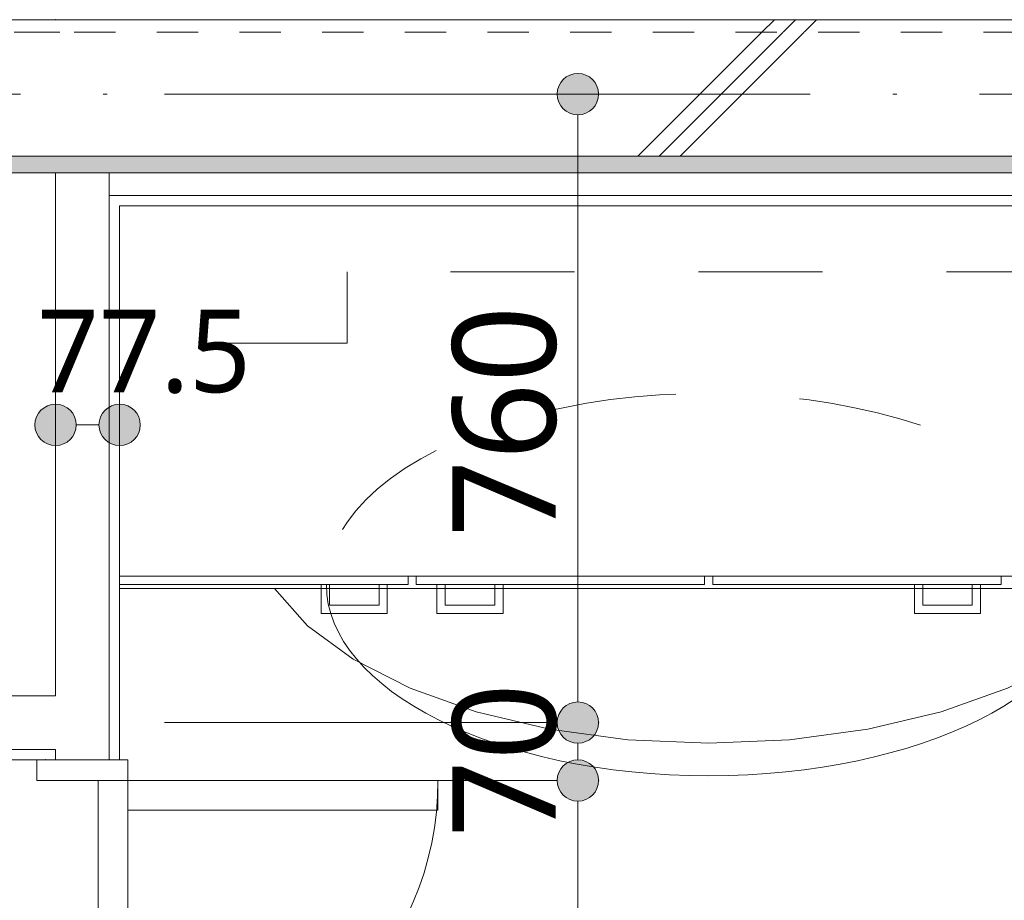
# Model space of a CAD drawing. Header units: millimetres. Extents: x 0 to 841, y 0 to 1188.
# Tile 93 of 98: x 664 to 688, y 1075 to 1097. Entities that reach past the tile are written whole.
import ezdxf
from ezdxf.xclip import XClip

# ---------------------------------------------------------------- set-up
doc = ezdxf.new("R2010")
doc.units = ezdxf.units.MM
doc.header["$MEASUREMENT"] = 0
doc.header["$XCLIPFRAME"] = 0
for name, pattern in [('Wipeout_Contour', [1000, 0, -1000]), ('破線', [6, 3, -3]), ('通り芯', [19, 15, -2, 0, -2]), ('ＪＷ点線１', [2, 1, -1])]:
    doc.linetypes.add(name, pattern=pattern)
for name, color, linetype, lineweight in [('Archicadドア_ペン_番号__23', 7, 'Continuous', 15), ('オブジェクト_ペン_番号__4', 7, 'Continuous', 5), ('壁-躯体_ペン_番号__141', 7, 'Continuous', 15), ('壁-間仕切り_ペン_番号__141', 7, 'Continuous', 15), ('室名.★_ペン_番号__46', 7, 'Continuous', 13), ('寸法_ペン_番号__45', 7, 'Continuous', 13), ('寸法_ペン_番号__46', 7, 'Continuous', 13), ('通り芯_ペン_番号__139', 8, 'Continuous', 5)]:
    doc.layers.add(name, color=color, linetype=linetype, lineweight=lineweight)
for name, color, linetype, lineweight, true_color in [('Archicadドア_ペン_番号__63', 251, 'Continuous', 5, 0x6a6a6a), ('壁-躯体_ペン_番号__161', 251, 'Continuous', 5, 0x6a6a6a), ('壁-躯体_ペン_番号__169', 253, 'Continuous', 5, 0xaaaaaa), ('壁-躯体_ペン_番号__174', 253, 'Continuous', 5, 0xaaaaaa), ('壁-間仕切り_ペン_番号__161', 251, 'Continuous', 5, 0x6a6a6a), ('寸法_ペン_番号__85', 251, 'Continuous', 5, 0x6a6a6a), ('床_ペン_番号__89', 251, 'Continuous', 5, 0x6a6a6a)]:
    doc.layers.add(name, color=color, linetype=linetype, lineweight=lineweight, true_color=true_color)
for name, color, linetype in [('EV.★', 7, 'Continuous'), ('壁-躯体', 7, 'Continuous'), ('壁-間仕切り', 7, 'Continuous'), ('寸法', 7, 'Continuous'), ('床', 7, 'Continuous')]:
    doc.layers.add(name, color=color, linetype=linetype)
doc.styles.add('GENERATED_STYLE_1', font='meiryo.ttc')
pattern_1 = [(45, (488.263, 926.959), (-12.7279, 12.7279), []), (45, (488.008, 927.213), (-12.7279, 12.7279), []), (45, (487.753, 927.468), (-12.7279, 12.7279), [])]

# ---------------------------------------------------------------- blocks, each defined once
blk = doc.blocks.new('*X13')
at = {"layer": '壁-躯体_ペン_番号__174', "linetype": 'Continuous', "lineweight": 5, "true_color": 0xaaaaaa}
blk.add_hatch(color=253, dxfattribs=at).paths.add_polyline_path([(666.387, 1093.059), (712.563, 1093.059), (712.563, 1093.459), (666.249, 1093.459)])
blk = doc.blocks.new('*X67')
at = {"layer": '壁-躯体_ペン_番号__174', "linetype": 'Continuous', "lineweight": 5, "true_color": 0xaaaaaa}
blk.add_hatch(color=253, dxfattribs=at).paths.add_polyline_path([(665.113, 1093.459), (665.113, 1093.059), (666.387, 1093.059), (666.249, 1093.459)])
blk = doc.blocks.new('*X69')
at = {"layer": '壁-躯体_ペン_番号__174', "linetype": 'Continuous', "lineweight": 5, "true_color": 0xaaaaaa}
blk.add_hatch(color=253, dxfattribs=at).paths.add_polyline_path([(656.613, 1093.059), (665.113, 1093.059), (665.113, 1093.459), (656.613, 1093.459)])
blk = doc.blocks.new('図面_6_6', base_point=(598.263, 1001.922))
at = {"color": 254, "linetype": 'Wipeout_Contour', "lineweight": 0, "ltscale": 5180.6948}
blk.add_wipeout([(712.563, 1096.759), (665.113, 1096.759), (665.216, 1096.459), (712.563, 1096.459)], dxfattribs=at).dxf.layer = '壁-躯体'
at = {"color": 254, "linetype": 'Wipeout_Contour', "lineweight": 0, "ltscale": 22881.22973}
blk.add_wipeout([(488.263, 926.959), (582.263, 926.959), (724.263, 926.959), (724.263, 969.859), (709.263, 969.859), (709.263, 976.959), (724.263, 976.959), (724.263, 1021.959), (686.663, 1021.959), (686.663, 1062.859), (655.963, 1062.859), (655.963, 1094.959), (636.763, 1094.959), (636.763, 1078.959), (614.963, 1078.959), (614.963, 1061.059), (582.263, 1061.059), (582.263, 991.959), (488.263, 991.959)], dxfattribs=at).dxf.layer = '床'
at = {"layer": '壁-躯体_ペン_番号__169', "linetype": 'Continuous', "lineweight": 5, "true_color": 0xaaaaaa}
h = blk.add_hatch(dxfattribs=at)
h.set_pattern_fill('コンクリート_構造2_0006', color=253, style=0, pattern_type=2)
h.set_pattern_definition(pattern_1)
h.paths.add_polyline_path([(712.563, 1096.759), (665.113, 1096.759), (665.216, 1096.459), (712.563, 1096.459)])
at = {"layer": '壁-躯体_ペン_番号__141', "color": 7, "linetype": 'Continuous', "lineweight": 15, "flags": 128}
blk.add_lwpolyline([(712.563, 1096.759), (665.113, 1096.759)], dxfattribs=at)
at = {"layer": '壁-間仕切り_ペン_番号__141', "color": 7, "linetype": 'Continuous', "lineweight": 15}
blk.add_point((665.113, 1096.759), dxfattribs=at)
at = {"color": 254, "linetype": 'Wipeout_Contour', "lineweight": 0, "ltscale": 8914.238134}
blk.add_wipeout([(655.963, 1078.959), (655.963, 1062.859), (665.763, 1062.859), (724.263, 1062.859), (724.263, 1094.959), (665.763, 1094.959), (665.763, 1078.959)], dxfattribs=at).dxf.layer = '床'
at = {"layer": '寸法', "linetype": 'Continuous', "lineweight": 0, "true_color": 0x000000}
for points in [[(677.247, 1079.759), (677.285, 1079.567), (677.394, 1079.405), (677.556, 1079.297), (677.747, 1079.259), (677.939, 1079.297), (678.101, 1079.405), (678.209, 1079.567), (678.247, 1079.759), (678.209, 1079.95), (678.101, 1080.112), (677.939, 1080.221), (677.747, 1080.259), (677.556, 1080.221), (677.394, 1080.112), (677.285, 1079.95)], [(677.247, 1078.359), (677.285, 1078.167), (677.394, 1078.005), (677.556, 1077.897), (677.747, 1077.859), (677.939, 1077.897), (678.101, 1078.005), (678.209, 1078.167), (678.247, 1078.359), (678.209, 1078.55), (678.101, 1078.712), (677.939, 1078.821), (677.747, 1078.859), (677.556, 1078.821), (677.394, 1078.712), (677.285, 1078.55)]]:
    blk.add_hatch(color=18, dxfattribs=at).paths.add_polyline_path(points)
at = {"layer": 'Archicadドア_ペン_番号__23', "color": 7, "linetype": 'Continuous', "lineweight": 15}
for p, q in [((666.863, 1078.859), (666.863, 1078.359)), ((666.863, 1078.359), (664.663, 1078.359)), ((666.143, 1078.359), (666.143, 1070.859)), ((666.863, 1078.359), (666.143, 1078.359)), ((666.863, 1070.859), (666.863, 1078.359))]:
    blk.add_line(p, q, dxfattribs=at)
at = {"layer": 'Archicadドア_ペン_番号__63', "color": 251, "linetype": 'Continuous', "lineweight": 5, "true_color": 0x6a6a6a}
for p, q in [((666.863, 1077.639), (666.863, 1078.359)), ((666.863, 1078.359), (674.363, 1078.359)), ((674.363, 1078.359), (674.363, 1077.639)), ((674.363, 1077.639), (666.863, 1077.639))]:
    blk.add_line(p, q, dxfattribs=at)
blk.add_arc((666.863, 1078.359), 7.5, 270, 0, dxfattribs=at)
at = {"layer": 'オブジェクト_ペン_番号__4', "color": 7, "linetype": '破線', "lineweight": 5}
for p, q in [((689.663, 1090.659), (672.163, 1090.659)), ((672.163, 1090.659), (672.163, 1088.939))]:
    blk.add_line(p, q, dxfattribs=at)
at = {"layer": 'オブジェクト_ペン_番号__4', "color": 7, "linetype": 'Continuous', "lineweight": 5}
for p, q in [((673.638, 1083.099), (673.638, 1083.299)), ((680.813, 1083.299), (673.838, 1083.299)), ((673.838, 1083.299), (673.838, 1083.099)), ((680.813, 1083.099), (680.813, 1083.299)), ((687.988, 1083.299), (681.013, 1083.299)), ((681.013, 1083.299), (681.013, 1083.099)), ((687.988, 1083.099), (687.988, 1083.299)), ((671.538, 1082.399), (671.538, 1083.099)), ((671.538, 1083.099), (671.738, 1083.099)), ((671.738, 1083.099), (671.738, 1082.599)), ((672.938, 1082.599), (672.938, 1083.099)), ((673.138, 1083.099), (673.138, 1082.399)), ((673.838, 1083.099), (680.813, 1083.099)), ((674.338, 1082.399), (674.338, 1083.099)), ((674.338, 1083.099), (674.538, 1083.099)), ((674.538, 1083.099), (674.538, 1082.599)), ((675.738, 1082.599), (675.738, 1083.099)), ((675.938, 1083.099), (675.938, 1082.399)), ((681.013, 1083.099), (687.988, 1083.099)), ((685.888, 1082.399), (685.888, 1083.099)), ((685.888, 1083.099), (686.088, 1083.099)), ((686.088, 1083.099), (686.088, 1082.599)), ((687.288, 1082.599), (687.288, 1083.099)), ((687.488, 1083.099), (687.488, 1082.399)), ((671.738, 1082.599), (672.938, 1082.599)), ((674.538, 1082.599), (675.738, 1082.599)), ((686.088, 1082.599), (687.288, 1082.599)), ((673.138, 1082.399), (671.538, 1082.399)), ((675.938, 1082.399), (674.338, 1082.399)), ((687.488, 1082.399), (685.888, 1082.399))]:
    blk.add_line(p, q, dxfattribs=at)
at = {"layer": 'オブジェクト_ペン_番号__4', "color": 7, "linetype": 'Continuous', "lineweight": 5, "flags": 128}
blk.add_lwpolyline([(691.42, 1082.999), (670.405, 1082.999), (671.209, 1082.103), (672.315, 1081.292), (673.689, 1080.591), (675.288, 1080.022), (677.063, 1079.603), (678.957, 1079.345), (680.913, 1079.259), (682.868, 1079.345), (684.762, 1079.603), (686.537, 1080.022), (688.136, 1080.591), (689.51, 1081.292), (690.616, 1082.103)], close=True, dxfattribs=at)
at = {"layer": 'オブジェクト_ペン_番号__4', "color": 7, "linetype": '破線', "lineweight": 5}
blk.add_ellipse((680.913, 1083.099), major_axis=(9.25, 0), ratio=0.5, start_param=0, end_param=3.141593, dxfattribs=at)
at = {"layer": 'オブジェクト_ペン_番号__4', "color": 7, "linetype": 'Continuous', "lineweight": 5}
blk.add_ellipse((680.913, 1083.099), major_axis=(9.25, 0), ratio=0.5, start_param=3.141593, end_param=6.283185, dxfattribs=at)
at = {"layer": '寸法_ペン_番号__45', "color": 7, "linetype": 'Continuous', "lineweight": 13}
for centre in [(677.747, 1079.759), (677.747, 1078.359)]:
    blk.add_circle(centre, 0.5, dxfattribs=at)
at = {"layer": '寸法_ペン_番号__85', "color": 251, "linetype": 'Continuous', "lineweight": 5, "true_color": 0x6a6a6a}
for p, q in [((677.247, 1079.759), (667.747, 1079.759)), ((677.747, 1078.859), (677.747, 1079.259)), ((677.247, 1078.359), (667.747, 1078.359)), ((677.747, 1063.859), (677.747, 1077.859))]:
    blk.add_line(p, q, dxfattribs=at)
for p in [(678.247, 1079.759), (678.247, 1078.359)]:
    blk.add_point(p, dxfattribs=at)
at = {"layer": '床_ペン_番号__89', "color": 251, "linetype": 'Continuous', "lineweight": 5, "true_color": 0x6a6a6a, "flags": 128}
blk.add_lwpolyline([(655.963, 1078.959), (655.963, 1062.859), (665.763, 1062.859), (724.263, 1062.859), (724.263, 1094.959), (665.763, 1094.959), (665.763, 1078.959)], close=True, dxfattribs=at)
at = {"layer": '寸法_ペン_番号__46', "color": 7, "linetype": 'Continuous', "lineweight": 13, "char_height": 2.5, "attachment_point": 7, "rotation": 90, "style": 'GENERATED_STYLE_1'}
for s, insert, width in [('\\A1;{\\pql;\\fMeiryo|b0|i0|c128|p0;\\W1.000000;760}', (677.247, 1084.253), 6.21095), ('\\A1;{\\pql;\\fMeiryo|b0|i0|c128|p0;\\W1.000000;70}', (677.247, 1076.988), 4.14065)]:
    blk.add_mtext(s, dxfattribs=dict(at, insert=insert, width=width))
at = {"color": 254, "linetype": 'Wipeout_Contour', "lineweight": 0, "ltscale": 3839.482423}
blk.add_wipeout([(666.576, 1092.509), (666.413, 1092.984), (666.413, 1092.509)], dxfattribs=at).dxf.layer = '壁-躯体'
at = {"color": 254, "linetype": 'Wipeout_Contour', "lineweight": 0, "ltscale": 5149.111102}
blk.add_wipeout([(666.663, 1092.259), (695.163, 1092.259), (695.163, 1092.509), (666.663, 1092.509)], dxfattribs=at).dxf.layer = '壁-躯体'
at = {"layer": '壁-躯体_ペン_番号__141', "color": 7, "linetype": 'Continuous', "lineweight": 15, "flags": 128}
blk.add_lwpolyline([(666.663, 1092.259), (695.163, 1092.259)], dxfattribs=at)
at = {"color": 254, "linetype": 'Wipeout_Contour', "lineweight": 0, "ltscale": 6449.826998}
blk.add_wipeout([(666.413, 1092.984), (666.576, 1092.509), (712.563, 1092.509), (712.563, 1093.059), (666.413, 1093.059)], dxfattribs=at).dxf.layer = '壁-躯体'
at = {"layer": '壁-躯体_ペン_番号__161', "color": 251, "linetype": 'Continuous', "lineweight": 5, "true_color": 0x6a6a6a}
for q in [(666.576, 1092.509), (695.413, 1092.509)]:
    blk.add_line((666.663, 1092.509), q, dxfattribs=at)
at = {"layer": '壁-間仕切り_ペン_番号__161', "color": 251, "linetype": 'Continuous', "lineweight": 5, "true_color": 0x6a6a6a}
blk.add_line((666.413, 1092.509), (666.576, 1092.509), dxfattribs=at)
at = {"color": 254, "linetype": 'Wipeout_Contour', "lineweight": 0, "ltscale": 5170.553231}
blk.add_wipeout([(666.387, 1093.059), (712.563, 1093.059), (712.563, 1093.459), (666.249, 1093.459)], dxfattribs=at).dxf.layer = '壁-躯体'
at = {"layer": '壁-躯体_ペン_番号__161', "color": 251, "linetype": 'Continuous', "lineweight": 5, "true_color": 0x6a6a6a}
for q in [(666.387, 1093.059), (666.413, 1092.984), (712.563, 1093.059)]:
    blk.add_line((666.413, 1093.059), q, dxfattribs=at)
at = {"layer": '壁-間仕切り_ペン_番号__161', "color": 251, "linetype": 'Continuous', "lineweight": 5, "true_color": 0x6a6a6a}
blk.add_line((666.413, 1092.984), (666.413, 1092.509), dxfattribs=at)
at = {"layer": 'EV.★', "color": 7, "linetype": 'Continuous', "lineweight": 5}
blk.add_blockref('*X13', (0, 0), dxfattribs=at)
at = {"color": 254, "linetype": 'Wipeout_Contour', "lineweight": 0, "ltscale": 3839.45611}
blk.add_wipeout([(666.576, 1092.509), (666.663, 1092.259), (666.663, 1092.509)], dxfattribs=at).dxf.layer = '壁-間仕切り'
at = {"color": 254, "linetype": 'Wipeout_Contour', "lineweight": 0, "ltscale": 5175.688086}
blk.add_wipeout([(712.563, 1096.459), (665.216, 1096.459), (666.249, 1093.459), (712.563, 1093.459)], dxfattribs=at).dxf.layer = '壁-躯体'
at = {"color": 254, "linetype": 'Wipeout_Contour', "lineweight": 0, "ltscale": 3840.656124}
blk.add_wipeout([(666.413, 1093.059), (666.387, 1093.059), (666.413, 1092.984)], dxfattribs=at).dxf.layer = '壁-間仕切り'
at = {"color": 254, "linetype": 'Wipeout_Contour', "lineweight": 0, "ltscale": 5096.972094}
blk.add_wipeout([(666.413, 1092.259), (666.413, 1079.759), (666.663, 1079.759), (666.663, 1092.259)], dxfattribs=at).dxf.layer = '壁-間仕切り'
at = {"layer": '壁-躯体_ペン_番号__169', "linetype": 'Continuous', "lineweight": 5, "true_color": 0xaaaaaa}
h = blk.add_hatch(dxfattribs=at)
h.set_pattern_fill('コンクリート_構造2_0006', color=253, style=0, pattern_type=2)
h.set_pattern_definition(pattern_1)
h.paths.add_polyline_path([(712.563, 1096.459), (665.216, 1096.459), (666.249, 1093.459), (712.563, 1093.459)])
at = {"layer": '寸法', "linetype": 'Continuous', "lineweight": 0, "true_color": 0x000000}
blk.add_hatch(color=18, dxfattribs=at).paths.add_polyline_path([(677.247, 1094.959), (677.285, 1094.767), (677.394, 1094.605), (677.556, 1094.497), (677.747, 1094.459), (677.939, 1094.497), (678.101, 1094.605), (678.209, 1094.767), (678.247, 1094.959), (678.209, 1095.15), (678.101, 1095.312), (677.939, 1095.421), (677.747, 1095.459), (677.556, 1095.421), (677.394, 1095.312), (677.285, 1095.15)])
at = {"layer": 'オブジェクト_ペン_番号__4', "color": 7, "linetype": '破線', "lineweight": 5}
blk.add_line((672.163, 1088.939), (666.663, 1088.939), dxfattribs=at)
at = {"layer": 'オブジェクト_ペン_番号__4', "color": 7, "linetype": 'Continuous', "lineweight": 5}
for p, q in [((673.638, 1083.299), (666.663, 1083.299)), ((666.663, 1083.299), (666.663, 1083.099)), ((666.663, 1083.099), (666.663, 1082.999)), ((666.663, 1083.099), (673.638, 1083.099)), ((666.663, 1082.999), (670.405, 1082.999))]:
    blk.add_line(p, q, dxfattribs=at)
at = {"layer": '壁-躯体_ペン_番号__141', "color": 7, "linetype": 'ＪＷ点線１', "lineweight": 15}
blk.add_line((712.563, 1096.459), (665.216, 1096.459), dxfattribs=at)
at = {"layer": '壁-躯体_ペン_番号__141', "color": 7, "linetype": 'Continuous', "lineweight": 15}
blk.add_line((666.249, 1093.459), (712.563, 1093.459), dxfattribs=at)
at = {"layer": '寸法_ペン_番号__45', "color": 7, "linetype": 'Continuous', "lineweight": 13}
blk.add_circle((677.747, 1094.959), 0.5, dxfattribs=at)
at = {"layer": '寸法_ペン_番号__85', "color": 251, "linetype": 'Continuous', "lineweight": 5, "true_color": 0x6a6a6a}
for p, q in [((677.247, 1094.959), (667.747, 1094.959)), ((677.747, 1080.259), (677.747, 1094.459))]:
    blk.add_line(p, q, dxfattribs=at)
blk.add_point((678.247, 1094.959), dxfattribs=at)
at = {"color": 254, "linetype": 'Wipeout_Contour', "lineweight": 0, "ltscale": 5118.844583}
blk.add_wipeout([(666.413, 1092.259), (666.663, 1092.259), (666.576, 1092.509), (666.413, 1092.509)], dxfattribs=at).dxf.layer = '壁-間仕切り'
at = {"layer": 'オブジェクト_ペン_番号__4', "color": 7, "linetype": 'Continuous', "lineweight": 5, "flags": 128}
blk.add_lwpolyline([(695.163, 1092.259), (666.663, 1092.259), (666.663, 1083.299), (695.163, 1083.299)], close=True, dxfattribs=at)
at = {"layer": '壁-躯体_ペン_番号__161', "color": 251, "linetype": 'Continuous', "lineweight": 5, "true_color": 0x6a6a6a}
blk.add_line((666.663, 1092.509), (666.576, 1092.509), dxfattribs=at)
at = {"layer": '壁-間仕切り_ペン_番号__141', "color": 7, "linetype": 'Continuous', "lineweight": 15, "flags": 128}
blk.add_lwpolyline([(666.663, 1079.759), (666.663, 1092.259)], dxfattribs=at)
at = {"color": 254, "linetype": 'Wipeout_Contour', "lineweight": 0, "ltscale": 6377.001627}
blk.add_wipeout([(665.113, 1093.059), (665.113, 1079.759), (666.413, 1079.759), (666.413, 1092.984), (666.387, 1093.059)], dxfattribs=at).dxf.layer = '壁-間仕切り'
at = {"layer": '寸法', "linetype": 'Continuous', "lineweight": 0, "true_color": 0x000000}
for points in [[(664.613, 1086.959), (664.651, 1086.767), (664.759, 1086.605), (664.921, 1086.497), (665.113, 1086.459), (665.304, 1086.497), (665.466, 1086.605), (665.575, 1086.767), (665.613, 1086.959), (665.575, 1087.15), (665.466, 1087.312), (665.304, 1087.421), (665.113, 1087.459), (664.921, 1087.421), (664.759, 1087.312), (664.651, 1087.15)], [(666.163, 1086.959), (666.201, 1086.767), (666.309, 1086.605), (666.471, 1086.497), (666.663, 1086.459), (666.854, 1086.497), (667.016, 1086.605), (667.125, 1086.767), (667.163, 1086.959), (667.125, 1087.15), (667.016, 1087.312), (666.854, 1087.421), (666.663, 1087.459), (666.471, 1087.421), (666.309, 1087.312), (666.201, 1087.15)]]:
    blk.add_hatch(color=18, dxfattribs=at).paths.add_polyline_path(points)
at = {"layer": '壁-躯体_ペン_番号__161', "color": 251, "linetype": 'Continuous', "lineweight": 5, "true_color": 0x6a6a6a}
for q in [(666.387, 1093.059), (666.413, 1092.984)]:
    blk.add_line((666.413, 1093.059), q, dxfattribs=at)
at = {"layer": '壁-間仕切り_ペン_番号__161', "color": 251, "linetype": 'Continuous', "lineweight": 5, "true_color": 0x6a6a6a}
for p, q in [((665.113, 1093.059), (666.387, 1093.059)), ((666.413, 1092.984), (666.413, 1092.509)), ((666.413, 1092.509), (666.576, 1092.509)), ((666.413, 1079.759), (666.413, 1092.509))]:
    blk.add_line(p, q, dxfattribs=at)
at = {"layer": '壁-間仕切り_ペン_番号__161', "color": 251, "linetype": 'Continuous', "lineweight": 5, "true_color": 0x6a6a6a, "flags": 128}
blk.add_lwpolyline([(665.113, 1093.059), (665.113, 1080.409)], dxfattribs=at)
at = {"layer": '寸法_ペン_番号__45', "color": 7, "linetype": 'Continuous', "lineweight": 13}
for centre in [(665.113, 1086.959), (666.663, 1086.959)]:
    blk.add_circle(centre, 0.5, dxfattribs=at)
at = {"layer": '寸法_ペン_番号__85', "color": 251, "linetype": 'Continuous', "lineweight": 5, "true_color": 0x6a6a6a}
blk.add_line((665.613, 1086.959), (666.163, 1086.959), dxfattribs=at)
at = {"layer": '寸法_ペン_番号__46', "color": 7, "linetype": 'Continuous', "lineweight": 13, "insert": (664.67, 1087.709), "char_height": 2, "width": 5.89974, "attachment_point": 7, "style": 'GENERATED_STYLE_1'}
blk.add_mtext('\\A1;{\\pql;\\fMeiryo|b0|i0|c128|p0;\\W1.000000;77.5}', dxfattribs=at)
at = {"color": 254, "linetype": 'Wipeout_Contour', "lineweight": 0, "ltscale": 5071.308498}
blk.add_wipeout([(665.113, 1079.109), (665.113, 1079.759), (664.863, 1079.759), (664.863, 1079.109)], dxfattribs=at).dxf.layer = '壁-間仕切り'
at = {"color": 254, "linetype": 'Wipeout_Contour', "lineweight": 0, "ltscale": 5120.043116}
blk.add_wipeout([(665.113, 1093.459), (665.113, 1093.059), (666.387, 1093.059), (666.249, 1093.459)], dxfattribs=at).dxf.layer = '壁-躯体'
at = {"color": 254, "linetype": 'Wipeout_Contour', "lineweight": 0, "ltscale": 5074.137735}
blk.add_wipeout([(666.413, 1078.859), (666.663, 1078.859), (666.663, 1079.759), (666.413, 1079.759)], dxfattribs=at).dxf.layer = '壁-間仕切り'
at = {"color": 254, "linetype": 'Wipeout_Contour', "lineweight": 0, "ltscale": 5061.154442}
blk.add_wipeout([(656.863, 1078.859), (664.863, 1078.859), (664.903, 1079.109), (656.822, 1079.109)], dxfattribs=at).dxf.layer = '壁-間仕切り'
at = {"layer": 'Archicadドア_ペン_番号__23', "color": 7, "linetype": 'Continuous', "lineweight": 15}
blk.add_line((664.663, 1078.359), (664.663, 1078.859), dxfattribs=at)
blk.add_point((666.663, 1078.859), dxfattribs=at)
at = {"layer": '壁-間仕切り_ペン_番号__141', "color": 7, "linetype": 'Continuous', "lineweight": 15, "flags": 128}
for points in [[(666.663, 1078.859), (666.663, 1079.759)], [(656.863, 1078.859), (664.863, 1078.859)]]:
    blk.add_lwpolyline(points, dxfattribs=at)
at = {"layer": 'EV.★', "color": 7, "linetype": 'Continuous', "lineweight": 5}
blk.add_blockref('*X67', (0, 0), dxfattribs=at)
at = {"color": 254, "linetype": 'Wipeout_Contour', "lineweight": 0, "ltscale": 5063.799161}
blk.add_wipeout([(656.822, 1079.109), (664.903, 1079.109), (665.113, 1080.409), (656.613, 1080.409)], dxfattribs=at).dxf.layer = '壁-間仕切り'
at = {"layer": '壁-間仕切り_ペン_番号__161', "color": 251, "linetype": 'Continuous', "lineweight": 5, "true_color": 0x6a6a6a}
for p, q in [((656.822, 1079.109), (664.903, 1079.109)), ((664.863, 1079.109), (665.113, 1079.109))]:
    blk.add_line(p, q, dxfattribs=at)
at = {"layer": '壁-間仕切り_ペン_番号__161', "color": 251, "linetype": 'Continuous', "lineweight": 5, "true_color": 0x6a6a6a, "flags": 128}
blk.add_lwpolyline([(665.113, 1080.409), (656.613, 1080.409)], dxfattribs=at)
at = {"color": 254, "linetype": 'Wipeout_Contour', "lineweight": 0, "ltscale": 5125.660955}
blk.add_wipeout([(665.113, 1096.459), (665.113, 1093.459), (666.249, 1093.459), (665.216, 1096.459)], dxfattribs=at).dxf.layer = '壁-躯体'
at = {"layer": '壁-躯体_ペン_番号__169', "linetype": 'Continuous', "lineweight": 5, "true_color": 0xaaaaaa}
h = blk.add_hatch(dxfattribs=at)
h.set_pattern_fill('コンクリート_構造2_0006', color=253, style=0, pattern_type=2)
h.set_pattern_definition(pattern_1)
h.paths.add_polyline_path([(665.113, 1096.459), (665.113, 1093.459), (666.249, 1093.459), (665.216, 1096.459)])
at = {"color": 254, "linetype": 'Wipeout_Contour', "lineweight": 0, "ltscale": 5069.776159}
blk.add_wipeout([(665.113, 1078.859), (665.113, 1079.109), (664.863, 1079.109), (664.863, 1078.859)], dxfattribs=at).dxf.layer = '壁-間仕切り'
at = {"layer": 'Archicadドア_ペン_番号__23', "color": 7, "linetype": 'Continuous', "lineweight": 15}
blk.add_point((664.863, 1078.859), dxfattribs=at)
at = {"color": 254, "linetype": 'Wipeout_Contour', "lineweight": 0, "ltscale": 3847.396565}
blk.add_wipeout([(665.113, 1096.459), (665.216, 1096.459), (665.113, 1096.759)], dxfattribs=at).dxf.layer = '壁-躯体'
at = {"color": 254, "linetype": 'Wipeout_Contour', "lineweight": 0, "ltscale": 5109.936027}
blk.add_wipeout([(656.613, 1093.059), (665.113, 1093.059), (665.113, 1093.459), (656.613, 1093.459)], dxfattribs=at).dxf.layer = '壁-躯体'
at = {"color": 254, "linetype": 'Wipeout_Contour', "lineweight": 0, "ltscale": 5072.935259}
blk.add_wipeout([(666.413, 1079.109), (666.413, 1079.759), (665.113, 1079.759), (665.113, 1079.109)], dxfattribs=at).dxf.layer = '壁-間仕切り'
at = {"layer": '壁-躯体_ペン_番号__169', "linetype": 'Continuous', "lineweight": 5, "true_color": 0xaaaaaa}
h = blk.add_hatch(dxfattribs=at)
h.set_pattern_fill('コンクリート_構造2_0006', color=253, style=0, pattern_type=2)
h.set_pattern_definition(pattern_1)
h.paths.add_polyline_path([(665.113, 1096.459), (665.216, 1096.459), (665.113, 1096.759)])
at = {"layer": '壁-躯体_ペン_番号__161', "color": 251, "linetype": 'Continuous', "lineweight": 5, "true_color": 0x6a6a6a, "flags": 128}
blk.add_lwpolyline([(656.613, 1093.059), (665.113, 1093.059)], dxfattribs=at)
at = {"layer": '壁-間仕切り_ペン_番号__161', "color": 251, "linetype": 'Continuous', "lineweight": 5, "true_color": 0x6a6a6a}
blk.add_line((665.113, 1093.059), (666.387, 1093.059), dxfattribs=at)
at = {"layer": 'EV.★', "color": 7, "linetype": 'Continuous', "lineweight": 5}
blk.add_blockref('*X69', (0, 0), dxfattribs=at)
at = {"color": 254, "linetype": 'Wipeout_Contour', "lineweight": 0, "ltscale": 5071.403412}
blk.add_wipeout([(665.113, 1078.859), (666.413, 1078.859), (666.413, 1079.109), (665.113, 1079.109)], dxfattribs=at).dxf.layer = '壁-間仕切り'
at = {"layer": 'Archicadドア_ペン_番号__23', "color": 7, "linetype": 'Continuous', "lineweight": 15}
for p, q in [((664.663, 1078.859), (665.163, 1078.859)), ((666.363, 1078.859), (666.863, 1078.859))]:
    blk.add_line(p, q, dxfattribs=at)
at = {"layer": '壁-間仕切り_ペン_番号__141', "color": 7, "linetype": 'Continuous', "lineweight": 15}
for p, q in [((665.113, 1078.859), (664.863, 1078.859)), ((666.413, 1078.859), (665.113, 1078.859)), ((666.663, 1078.859), (666.413, 1078.859))]:
    blk.add_line(p, q, dxfattribs=at)
at = {"layer": '壁-間仕切り_ペン_番号__161', "color": 251, "linetype": 'Continuous', "lineweight": 5, "true_color": 0x6a6a6a}
for p, q in [((666.413, 1079.109), (666.413, 1079.759)), ((664.863, 1079.109), (665.113, 1079.109)), ((665.113, 1079.109), (665.113, 1078.859)), ((666.413, 1078.859), (666.413, 1079.109))]:
    blk.add_line(p, q, dxfattribs=at)
at = {"layer": '室名.★_ペン_番号__46', "color": 7, "linetype": 'Continuous', "lineweight": 13, "insert": (660.863, 1085.458), "char_height": 3, "attachment_point": 2, "style": 'GENERATED_STYLE_1'}
blk.add_mtext('\\A1;{\\pqc;\\pt0,920;\\fMeiryo|b0|i0|c128|p0;\\W1.000000;PS3\\fMeiryo|b0|i0|c128|p0;\\W1.000000;\\A1{\\H.66x;\\S^  ;}\\fMeiryo|b0|i0|c128|p0;\\W1.000000;\\fMeiryo|b0|i0|c128|p0;\\W1.000000;\\A1{\\H.66x;\\S^  ;}\\fMeiryo|b0|i0|c128|p0;\\W1.000000;\\fMeiryo|b0|i0|c128|p0;\\W1.000000;\\fMeiryo|b0|i0|c128|p0;\\W1.000000;\\fMeiryo|b0|i0|c128|p0;\\W1.000000;\\fMeiryo|b0|i0|c128|p0;\\W1.000000;\\fMeiryo|b0|i0|c128|p0;\\W1.000000;\\fMeiryo|b0|i0|c128|p0;\\W1.000000;\\A1{\\H.66x;\\S^  ;}\\fMeiryo|b0|i0|c128|p0;\\W1.000000;\\fMeiryo|b0|i0|c128|p0;\\W1.000000;\\A1{\\H.66x;\\S^  ;}\\fMeiryo|b0|i0|c128|p0;\\W1.000000;\\fMeiryo|b0|i0|c128|p0;\\W1.000000;\\fMeiryo|b0|i0|c128|p0;\\W1.000000;\\fMeiryo|b0|i0|c128|p0;\\W1.000000;\\fMeiryo|b0|i0|c128|p0;\\W1.000000;\\fMeiryo|b0|i0|c128|p0;\\W1.000000;\\fMeiryo|b0|i0|c128|p0;\\W1.000000;\\A1{\\H.66x;\\S^  ;}\\fMeiryo|b0|i0|c128|p0;\\W1.000000;\\fMeiryo|b0|i0|c128|p0;\\W1.000000;\\A1{\\H.66x;\\S^  ;}\\fMeiryo|b0|i0|c128|p0;\\W1.000000;\\fMeiryo|b0|i0|c128|p0;\\W1.000000;\\fMeiryo|b0|i0|c128|p0;\\W1.000000;\\fMeiryo|b0|i0|c128|p0;\\W1.000000;\\fMeiryo|b0|i0|c128|p0;\\W1.000000;\\fMeiryo|b0|i0|c128|p0;\\W1.000000;\\fMeiryo|b0|i0|c128|p0;\\W1.000000;\\A1{\\H.66x;\\S^  ;}\\fMeiryo|b0|i0|c128|p0;\\W1.000000;\\fMeiryo|b0|i0|c128|p0;\\W1.000000;\\A1{\\H.66x;\\S^  ;}\\fMeiryo|b0|i0|c128|p0;\\W1.000000;\\fMeiryo|b0|i0|c128|p0;\\W1.000000;\\fMeiryo|b0|i0|c128|p0;\\W1.000000;\\fMeiryo|b0|i0|c128|p0;\\W1.000000;\\fMeiryo|b0|i0|c128|p0;\\W1.000000;\\fMeiryo|b0|i0|c128|p0;\\W1.000000;\\fMeiryo|b0|i0|c128|p0;\\W1.000000;\\A1{\\H.66x;\\S^  ;}\\fMeiryo|b0|i0|c128|p0;\\W1.000000;\\fMeiryo|b0|i0|c128|p0;\\W1.000000;\\A1{\\H.66x;\\S^  ;}\\fMeiryo|b0|i0|c128|p0;\\W1.000000;\\fMeiryo|b0|i0|c128|p0;\\W1.000000;\\fMeiryo|b0|i0|c128|p0;\\W1.000000;\\fMeiryo|b0|i0|c128|p0;\\W1.000000;\\fMeiryo|b0|i0|c128|p0;\\W1.000000;\\fMeiryo|b0|i0|c128|p0;\\W1.000000;\\fMeiryo|b0|i0|c128|p0;\\W1.000000;\\fMeiryo|b0|i0|c128|p0;\\W1.000000;}', dxfattribs=at)
at = {"color": 254, "linetype": 'Wipeout_Contour', "lineweight": 0, "ltscale": 5121.408377}
blk.add_wipeout([(665.113, 1096.759), (656.613, 1096.759), (656.613, 1096.459), (665.113, 1096.459)], dxfattribs=at).dxf.layer = '壁-躯体'
at = {"layer": '壁-躯体_ペン_番号__169', "linetype": 'Continuous', "lineweight": 5, "true_color": 0xaaaaaa}
h = blk.add_hatch(dxfattribs=at)
h.set_pattern_fill('コンクリート_構造2_0006', color=253, style=0, pattern_type=2)
h.set_pattern_definition(pattern_1)
h.paths.add_polyline_path([(665.113, 1096.759), (656.613, 1096.759), (656.613, 1096.459), (665.113, 1096.459)])
at = {"layer": '壁-躯体_ペン_番号__141', "color": 7, "linetype": 'Continuous', "lineweight": 15, "flags": 128}
blk.add_lwpolyline([(665.113, 1096.759), (656.613, 1096.759)], dxfattribs=at)
at = {"layer": '壁-間仕切り_ペン_番号__141', "color": 7, "linetype": 'Continuous', "lineweight": 15}
blk.add_point((665.113, 1096.759), dxfattribs=at)
at = {"color": 254, "linetype": 'Wipeout_Contour', "lineweight": 0, "ltscale": 5115.756655}
blk.add_wipeout([(665.113, 1096.459), (656.613, 1096.459), (656.613, 1093.459), (665.113, 1093.459)], dxfattribs=at).dxf.layer = '壁-躯体'
at = {"layer": '壁-躯体_ペン_番号__169', "linetype": 'Continuous', "lineweight": 5, "true_color": 0xaaaaaa}
h = blk.add_hatch(dxfattribs=at)
h.set_pattern_fill('コンクリート_構造2_0006', color=253, style=0, pattern_type=2)
h.set_pattern_definition(pattern_1)
h.paths.add_polyline_path([(665.113, 1096.459), (656.613, 1096.459), (656.613, 1093.459), (665.113, 1093.459)])
at = {"layer": '壁-躯体_ペン_番号__141', "color": 7, "linetype": 'ＪＷ点線１', "lineweight": 15}
blk.add_line((665.113, 1096.459), (656.613, 1096.459), dxfattribs=at)
at = {"layer": '壁-躯体_ペン_番号__141', "color": 7, "linetype": 'Continuous', "lineweight": 15}
blk.add_line((656.613, 1093.459), (665.113, 1093.459), dxfattribs=at)
at = {"layer": '壁-間仕切り_ペン_番号__141', "color": 7, "linetype": 'ＪＷ点線１', "lineweight": 15}
blk.add_line((665.216, 1096.459), (665.113, 1096.459), dxfattribs=at)
at = {"layer": '壁-間仕切り_ペン_番号__141', "color": 7, "linetype": 'Continuous', "lineweight": 15}
blk.add_line((665.113, 1093.459), (666.249, 1093.459), dxfattribs=at)
at = {"layer": '通り芯_ペン_番号__139', "color": 8, "linetype": '通り芯', "lineweight": 5}
blk.add_line((458.263, 1094.959), (744.263, 1094.959), dxfattribs=at)

msp = doc.modelspace()

# ---------------------------------------------------------------- block references
at = {"color": 7, "linetype": 'Continuous', "lineweight": 5}
ref = msp.add_blockref('図面_6_6', (598.263, 1001.922), dxfattribs=at)
XClip(ref).set_block_clipping_path([(424.0552611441, 854.4891387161), (772.4698611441, 1149.3547809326)])

doc.saveas('drawing.dxf')
